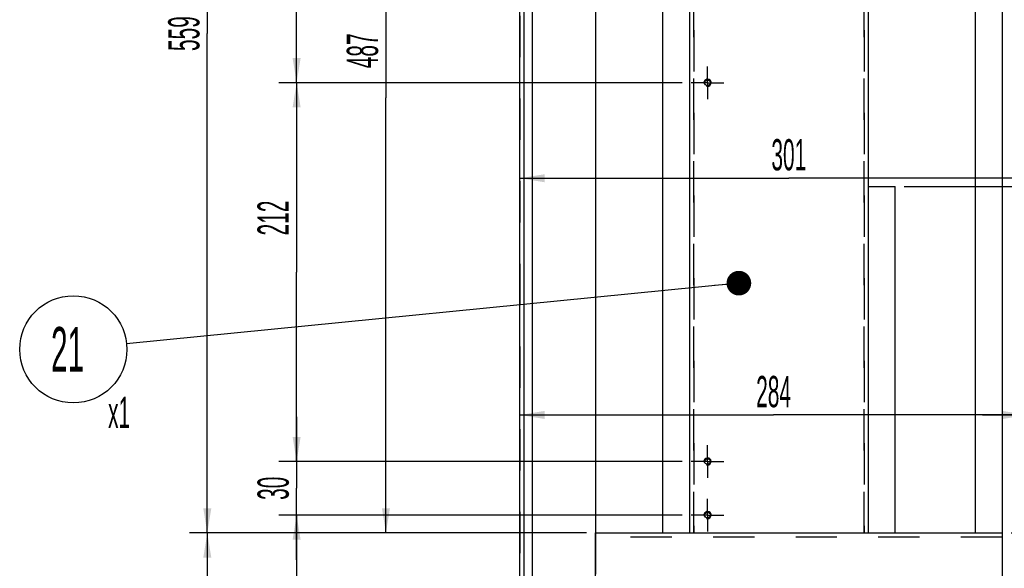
# Model space of a CAD drawing. Header units: millimetres. Extents: x 0 to 839, y -1724 to 593.
# Tile 5 of 17: x 312 to 422, y 216 to 278. Entities that reach past the tile are written whole.
import ezdxf

# ---------------------------------------------------------------- set-up
doc = ezdxf.new("R2010")
doc.units = ezdxf.units.MM
doc.header["$LTSCALE"] = 46.255
doc.linetypes.add('CENTER', pattern=[0.6, 0.375, -0.075, 0.075, -0.075])
doc.linetypes.add('HIDDEN', pattern=[0.2, 0.1, -0.1])
doc.layers.get('0').update_dxf_attribs({"linetype": 'CONTINUOUS'})
for name, color, linetype in [('ALL_ROUND', 7, 'CONTINUOUS'), ('DEFAULT_1', 7, 'CENTER'), ('DEFAULT_2', 8, 'HIDDEN')]:
    doc.layers.add(name, color=color, linetype=linetype)
doc.styles.get("Standard").update_dxf_attribs({"font": 'txt', "width": 0.5})
doc.dimstyles.new('DIMSTYLE_6', dxfattribs={"dimtxt": 3.5, "dimasz": 2.76, "dimexe": 2, "dimexo": 1, "dimgap": 0.875, "dimtad": 1, "dimdec": 3, "dimlfac": 5, "dimdsep": 46, "dimtxsty": 'Standard', "dimblk": '_FILLED', "dimblk1": '_FILLED', "dimblk2": '_FILLED', "dimcen": 0.09, "dimadec": 3, "dimazin": 2, "dimtp": 0.8, "dimtm": 0.8, "dimtfac": 1, "dimtdec": 3, "dimtofl": 0, "dimtmove": 0, "dimatfit": 3, "dimldrblk": '_FILLED', "dimfxl": 0, "dimtolj": 1, "dimarcsym": 0})
doc.dimstyles.new('DIMSTYLE_7', dxfattribs={"dimtxt": 3.5, "dimasz": 2.76, "dimexe": 2, "dimexo": 1, "dimgap": 0.875, "dimtad": 1, "dimdec": 3, "dimlfac": 5, "dimdsep": 46, "dimtxsty": 'Standard', "dimblk": '_FILLED', "dimblk1": '_FILLED', "dimblk2": '_FILLED', "dimcen": 0.09, "dimadec": 3, "dimazin": 2, "dimtp": 0.5, "dimtm": 0.5, "dimtfac": 1, "dimtdec": 3, "dimtofl": 0, "dimtmove": 0, "dimatfit": 3, "dimldrblk": '_FILLED', "dimfxl": 0, "dimtolj": 1, "dimarcsym": 0})
doc.dimstyles.new('DIMSTYLE_8', dxfattribs={"dimtxt": 3.5, "dimasz": 2.76, "dimexe": 2, "dimexo": 1, "dimgap": 0.875, "dimtad": 1, "dimdec": 3, "dimlfac": 5, "dimdsep": 46, "dimtxsty": 'Standard', "dimblk": '_FILLED', "dimblk1": '_FILLED', "dimblk2": '_FILLED', "dimcen": 0.09, "dimadec": 3, "dimazin": 2, "dimtp": 0.3, "dimtm": 0.3, "dimtfac": 1, "dimtdec": 3, "dimtofl": 0, "dimtmove": 0, "dimatfit": 3, "dimldrblk": '_FILLED', "dimfxl": 0, "dimtolj": 1, "dimarcsym": 0})
doc.dimstyles.new('DIMSTYLE_9', dxfattribs={"dimtxt": 3.5, "dimasz": 2.76, "dimexe": 2, "dimexo": 1, "dimgap": 0.875, "dimtad": 1, "dimdec": 3, "dimlfac": 5, "dimdsep": 46, "dimtxsty": 'Standard', "dimblk": '_FILLED', "dimblk1": '_FILLED', "dimblk2": '_FILLED', "dimcen": 0.09, "dimadec": 3, "dimazin": 2, "dimtp": 0.2, "dimtm": 0.2, "dimtfac": 1, "dimtdec": 3, "dimtofl": 0, "dimtmove": 0, "dimatfit": 3, "dimldrblk": '_FILLED', "dimfxl": 0, "dimtolj": 1, "dimarcsym": 0})
doc.dimstyles.get("Standard").update_dxf_attribs({"dimtxt": 3.5, "dimasz": 2.76, "dimexe": 2, "dimexo": 1, "dimtad": 1, "dimdec": 3, "dimdsep": 46, "dimtxsty": 'Standard', "dimblk": '_FILLED', "dimblk1": '_FILLED', "dimblk2": '_FILLED', "dimcen": 0.09, "dimadec": 3, "dimazin": 2, "dimtol": 1, "dimtp": 0.001, "dimtm": 0.001, "dimtfac": 1, "dimtdec": 3, "dimtofl": 0, "dimtmove": 0, "dimatfit": 3, "dimldrblk": '_FILLED', "dimfxl": 0, "dimtolj": 1, "dimarcsym": 0})

# ---------------------------------------------------------------- blocks, each defined once
blk = doc.blocks.new('_FILLED')
at = {"color": 0, "linetype": 'ByBlock'}
blk.add_solid([(0, 0), (-1, 0.163), (-1, -0.163)], dxfattribs=at)
blk = doc.blocks.new('*D20')
at = {"color": 2, "linetype": 'Continuous'}
for p, q in [((424.56, 243.48), (424.56, 231.62)), ((367.76, 233.62), (396.16, 233.62)), ((424.56, 233.62), (396.16, 233.62))]:
    blk.add_line(p, q, dxfattribs=at)
at = {"color": 2, "linetype": 'Continuous', "xscale": 2.76, "yscale": 2.76, "zscale": 2.76, "rotation": 180}
blk.add_blockref('_FILLED', (367.76, 233.62), dxfattribs=at)
at = {"color": 2, "linetype": 'Continuous', "xscale": 2.76, "yscale": 2.76, "zscale": 2.76}
blk.add_blockref('_FILLED', (424.56, 233.62), dxfattribs=at)
at = {"color": 2, "linetype": 'Continuous', "insert": (396.16, 237.99), "char_height": 3.5, "width": 5.25, "attachment_point": 2, "line_spacing_factor": 0.9}
blk.add_mtext('284', dxfattribs=at)
blk = doc.blocks.new('*D21')
at = {"color": 2, "linetype": 'Continuous'}
for p, q in [((424.56, 243.48), (424.56, 231.62)), ((424.56, 233.62), (419.56, 233.62)), ((419.56, 233.62), (427.16, 233.62)), ((436.44, 233.62), (427.16, 233.62)), ((429.76, 233.62), (436.44, 233.62))]:
    blk.add_line(p, q, dxfattribs=at)
at = {"color": 2, "linetype": 'Continuous', "xscale": 2.76, "yscale": 2.76, "zscale": 2.76}
blk.add_blockref('_FILLED', (424.56, 233.62), dxfattribs=at)
at = {"color": 2, "linetype": 'Continuous', "xscale": 2.76, "yscale": 2.76, "zscale": 2.76, "rotation": 180}
blk.add_blockref('_FILLED', (429.76, 233.62), dxfattribs=at)
at = {"color": 2, "linetype": 'Continuous', "insert": (432.94, 237.99), "char_height": 3.5, "width": 3.5, "attachment_point": 1, "line_spacing_factor": 0.9}
blk.add_mtext('26', dxfattribs=at)
blk = doc.blocks.new('*D22')
at = {"color": 2, "linetype": 'Continuous'}
for p, q in [((427.96, 255.32), (427.96, 262.12)), ((367.76, 260.12), (397.86, 260.12)), ((427.96, 260.12), (397.86, 260.12))]:
    blk.add_line(p, q, dxfattribs=at)
at = {"color": 2, "linetype": 'Continuous', "xscale": 2.76, "yscale": 2.76, "zscale": 2.76, "rotation": 180}
blk.add_blockref('_FILLED', (367.76, 260.12), dxfattribs=at)
at = {"color": 2, "linetype": 'Continuous', "xscale": 2.76, "yscale": 2.76, "zscale": 2.76}
blk.add_blockref('_FILLED', (427.96, 260.12), dxfattribs=at)
at = {"color": 2, "linetype": 'Continuous', "insert": (397.86, 264.5), "char_height": 3.5, "width": 5.25, "attachment_point": 2, "line_spacing_factor": 0.9}
blk.add_mtext('301', dxfattribs=at)
blk = doc.blocks.new('*D29')
at = {"color": 2, "linetype": 'Continuous'}
for p, q in [((410.76, 259.19), (449.76, 259.19)), ((447.76, 259.19), (447.76, 239.8)), ((447.76, 220.41), (447.76, 239.8)), ((422.76, 220.41), (449.76, 220.41))]:
    blk.add_line(p, q, dxfattribs=at)
at = {"color": 2, "linetype": 'Continuous', "xscale": 2.76, "yscale": 2.76, "zscale": 2.76}
for p, rotation in [((447.76, 259.19), 90), ((447.76, 220.41), 270)]:
    blk.add_blockref('_FILLED', p, dxfattribs=dict(at, rotation=rotation))
at = {"color": 2, "linetype": 'Continuous', "insert": (443.38, 239.8), "char_height": 3.5, "width": 8.75, "attachment_point": 2, "rotation": 90, "line_spacing_factor": 0.9}
blk.add_mtext('193.9', dxfattribs=at)
blk = doc.blocks.new('*D30')
at = {"color": 2, "linetype": 'Continuous'}
for p, q in [((410.76, 279.19), (449.76, 279.19)), ((447.76, 279.19), (447.76, 269.19)), ((447.76, 259.19), (447.76, 269.19)), ((410.76, 259.19), (449.76, 259.19))]:
    blk.add_line(p, q, dxfattribs=at)
at = {"color": 2, "linetype": 'Continuous', "xscale": 2.76, "yscale": 2.76, "zscale": 2.76}
for p, rotation in [((447.76, 279.19), 90), ((447.76, 259.19), 270)]:
    blk.add_blockref('_FILLED', p, dxfattribs=dict(at, rotation=rotation))
at = {"color": 2, "linetype": 'Continuous', "insert": (443.38, 269.19), "char_height": 3.5, "width": 5.25, "attachment_point": 2, "rotation": 90, "line_spacing_factor": 0.9}
blk.add_mtext('100', dxfattribs=at)
blk = doc.blocks.new('*D103')
at = {"color": 2, "linetype": 'Continuous'}
for p, q in [((375.22, 332.21), (330.76, 332.21)), ((332.76, 332.21), (332.76, 276.31)), ((332.76, 220.41), (332.76, 276.31)), ((375.22, 220.41), (330.76, 220.41))]:
    blk.add_line(p, q, dxfattribs=at)
at = {"color": 2, "linetype": 'Continuous', "xscale": 2.76, "yscale": 2.76, "zscale": 2.76}
for p, rotation in [((332.76, 332.21), 90), ((332.76, 220.41), 270)]:
    blk.add_blockref('_FILLED', p, dxfattribs=dict(at, rotation=rotation))
at = {"color": 2, "linetype": 'Continuous', "insert": (328.38, 276.31), "char_height": 3.5, "width": 5.25, "attachment_point": 2, "rotation": 90, "line_spacing_factor": 0.9}
blk.add_mtext('559', dxfattribs=at)
blk = doc.blocks.new('*D104')
at = {"color": 2, "linetype": 'Continuous'}
for p, q in [((375.22, 220.41), (330.76, 220.41)), ((332.76, 220.41), (332.76, 212.41)), ((332.76, 204.41), (332.76, 212.41)), ((375.22, 204.41), (330.76, 204.41))]:
    blk.add_line(p, q, dxfattribs=at)
at = {"color": 2, "linetype": 'Continuous', "xscale": 2.76, "yscale": 2.76, "zscale": 2.76}
for p, rotation in [((332.76, 220.41), 90), ((332.76, 204.41), 270)]:
    blk.add_blockref('_FILLED', p, dxfattribs=dict(at, rotation=rotation))
at = {"color": 2, "linetype": 'Continuous', "insert": (328.38, 212.41), "char_height": 3.5, "width": 3.5, "attachment_point": 2, "rotation": 90, "line_spacing_factor": 0.9}
blk.add_mtext('80', dxfattribs=at)
blk = doc.blocks.new('*D110')
at = {"color": 2, "linetype": 'Continuous'}
for p, q in [((401.93, 317.81), (350.76, 317.81)), ((352.76, 317.81), (352.76, 269.11)), ((352.76, 220.41), (352.76, 269.11)), ((375.22, 220.41), (350.76, 220.41))]:
    blk.add_line(p, q, dxfattribs=at)
at = {"color": 2, "linetype": 'Continuous', "xscale": 2.76, "yscale": 2.76, "zscale": 2.76}
for p, rotation in [((352.76, 317.81), 90), ((352.76, 220.41), 270)]:
    blk.add_blockref('_FILLED', p, dxfattribs=dict(at, rotation=rotation))
at = {"color": 2, "linetype": 'Continuous', "insert": (348.38, 274.38), "char_height": 3.5, "width": 5.25, "attachment_point": 2, "rotation": 90, "line_spacing_factor": 0.9}
blk.add_mtext('487', dxfattribs=at)
blk = doc.blocks.new('*D161')
at = {"color": 2, "linetype": 'Continuous'}
for p, q in [((385.93, 222.41), (340.76, 222.41)), ((342.76, 222.41), (342.76, 201.21)), ((342.76, 180.01), (342.76, 201.21)), ((385.93, 180.01), (340.76, 180.01))]:
    blk.add_line(p, q, dxfattribs=at)
at = {"color": 2, "linetype": 'Continuous', "xscale": 2.76, "yscale": 2.76, "zscale": 2.76}
for p, rotation in [((342.76, 222.41), 90), ((342.76, 180.01), 270)]:
    blk.add_blockref('_FILLED', p, dxfattribs=dict(at, rotation=rotation))
at = {"color": 2, "linetype": 'Continuous', "insert": (338.38, 199.47), "char_height": 3.5, "width": 5.25, "attachment_point": 2, "rotation": 90, "line_spacing_factor": 0.9}
blk.add_mtext('212', dxfattribs=at)
blk = doc.blocks.new('*D162')
at = {"color": 2, "linetype": 'Continuous'}
for p, q in [((342.76, 228.41), (342.76, 233.41)), ((342.76, 233.41), (342.76, 225.41)), ((385.93, 228.41), (340.76, 228.41)), ((342.76, 217.41), (342.76, 225.41)), ((385.93, 222.41), (340.76, 222.41)), ((342.76, 222.41), (342.76, 217.41))]:
    blk.add_line(p, q, dxfattribs=at)
at = {"color": 2, "linetype": 'Continuous', "xscale": 2.76, "yscale": 2.76, "zscale": 2.76}
for p, rotation in [((342.76, 228.41), 270), ((342.76, 222.41), 90)]:
    blk.add_blockref('_FILLED', p, dxfattribs=dict(at, rotation=rotation))
at = {"color": 2, "linetype": 'Continuous', "insert": (338.38, 225.41), "char_height": 3.5, "width": 3.5, "attachment_point": 2, "rotation": 90, "line_spacing_factor": 0.9}
blk.add_mtext('30', dxfattribs=at)
blk = doc.blocks.new('*D163')
at = {"color": 2, "linetype": 'Continuous'}
for p, q in [((385.93, 270.81), (340.76, 270.81)), ((342.76, 270.81), (342.76, 249.61)), ((342.76, 228.41), (342.76, 249.61)), ((385.93, 228.41), (340.76, 228.41))]:
    blk.add_line(p, q, dxfattribs=at)
at = {"color": 2, "linetype": 'Continuous', "xscale": 2.76, "yscale": 2.76, "zscale": 2.76}
for p, rotation in [((342.76, 270.81), 90), ((342.76, 228.41), 270)]:
    blk.add_blockref('_FILLED', p, dxfattribs=dict(at, rotation=rotation))
at = {"color": 2, "linetype": 'Continuous', "insert": (338.38, 255.67), "char_height": 3.5, "width": 5.25, "attachment_point": 2, "rotation": 90, "line_spacing_factor": 0.9}
blk.add_mtext('212', dxfattribs=at)
blk = doc.blocks.new('*D164')
at = {"color": 2, "linetype": 'Continuous'}
for p, q in [((385.93, 313.21), (340.76, 313.21)), ((342.76, 313.21), (342.76, 292.01)), ((342.76, 270.81), (342.76, 292.01)), ((385.93, 270.81), (340.76, 270.81))]:
    blk.add_line(p, q, dxfattribs=at)
at = {"color": 2, "linetype": 'Continuous', "xscale": 2.76, "yscale": 2.76, "zscale": 2.76}
for p, rotation in [((342.76, 313.21), 90), ((342.76, 270.81), 270)]:
    blk.add_blockref('_FILLED', p, dxfattribs=dict(at, rotation=rotation))
at = {"color": 2, "linetype": 'Continuous', "insert": (338.38, 292.01), "char_height": 3.5, "width": 5.25, "attachment_point": 2, "rotation": 90, "line_spacing_factor": 0.9}
blk.add_mtext('212', dxfattribs=at)
blk = doc.blocks.new('BOM BALLOON 18_BL13', base_point=(318.45, 239.57))
at = {"color": 2, "linetype": 'Continuous'}
blk.add_circle((317.76, 240.97), 6, dxfattribs=at)
at = {"color": 2, "linetype": 'Continuous', "width": 0.5}
for s, height, p in [('21', 5, (315.26, 238.47)), ('x1', 3.5, (321.65, 232.16))]:
    blk.add_text(s, height=height, dxfattribs=at).set_placement(p)

msp = doc.modelspace()

# ---------------------------------------------------------------- linework, layer by layer
at = {"color": 7, "linetype": 'Continuous'}
for p, q in [((367.75712, 69.40595), (367.75712, 481.80595)), ((368.21712, 69.40595), (368.21712, 481.34595)), ((369.11712, 480.44595), (369.11712, 78.00595)), ((376.21712, 332.20595), (376.21712, 220.40595)), ((383.75712, 220.40595), (383.75712, 332.20595)), ((418.75712, 220.40595), (418.75712, 332.20595)), ((406.75712, 259.18595), (409.75712, 259.18595)), ((409.75712, 220.40595), (409.75712, 259.18595))]:
    msp.add_line(p, q, dxfattribs=at)
for centre in [(388.75712, 270.80595), (388.75712, 228.40595), (388.75712, 222.40595)]:
    msp.add_circle(centre, 0.33, dxfattribs=at)
at = {"color": 2, "linetype": 'Continuous'}
for centre in [(388.75712, 270.80595), (388.75712, 228.40595), (388.75712, 222.40595)]:
    msp.add_arc(centre, 0.4, 255, 195, dxfattribs=at)
at = {"layer": 'ALL_ROUND', "color": 8, "linetype": 'HIDDEN'}
for p, q in [((367.75712, 481.80595), (367.75712, 69.40595)), ((387.21712, 332.20595), (387.21712, 220.40595)), ((406.29712, 332.20595), (406.29712, 220.40595))]:
    msp.add_line(p, q, dxfattribs=at)
at = {"layer": 'ALL_ROUND', "color": 7, "linetype": 'Continuous'}
for p, q in [((421.75712, 480.44595), (421.75712, 74.60595)), ((386.75712, 332.20595), (386.75712, 220.40595)), ((406.75712, 332.20595), (406.75712, 220.40595)), ((376.21712, 220.40595), (421.75712, 220.40595)), ((376.21712, 204.40595), (376.21712, 220.40595))]:
    msp.add_line(p, q, dxfattribs=at)
at = {"layer": 'DEFAULT_1', "color": 7, "linetype": 'CENTER'}
for p, q in [((388.75712, 270.80595), (388.75712, 272.63595)), ((388.75712, 270.80595), (386.92712, 270.80595)), ((388.75712, 270.80595), (388.75712, 268.97595)), ((388.75712, 270.80595), (390.58712, 270.80595)), ((388.75712, 228.40595), (388.75712, 230.23595)), ((388.75712, 228.40595), (386.92712, 228.40595)), ((388.75712, 228.40595), (390.58712, 228.40595)), ((388.75712, 228.40595), (388.75712, 226.57595)), ((388.75712, 222.40595), (388.75712, 224.23595)), ((388.75712, 222.40595), (386.92712, 222.40595)), ((388.75712, 222.40595), (390.58712, 222.40595)), ((388.75712, 222.40595), (388.75712, 220.57595))]:
    msp.add_line(p, q, dxfattribs=at)
at = {"layer": 'DEFAULT_2', "color": 8, "linetype": 'HIDDEN'}
for p, q in [((387.21712, 220.40595), (387.21712, 332.20595)), ((406.29712, 220.40595), (406.29712, 332.20595)), ((376.21712, 220.40595), (376.21712, 204.40595)), ((421.75712, 219.94595), (376.21712, 219.94595)), ((383.75712, 220.40595), (386.75712, 220.40595)), ((406.75712, 220.40595), (409.75712, 220.40595)), ((418.75712, 220.40595), (421.75712, 220.40595))]:
    msp.add_line(p, q, dxfattribs=at)

# ---------------------------------------------------------------- block references
at = {"color": 2, "linetype": 'Continuous'}
msp.add_blockref('BOM BALLOON 18_BL13', (318.45394, 239.56562), dxfattribs=at)

# ---------------------------------------------------------------- dimensions: what is measured, and where the dimension line sits
for base, p1, p2, angle, dimstyle, picture, middle in [((332.75712, 220.40595), (376.21712, 332.20595), (376.21712, 220.40595), 270, 'DIMSTYLE_6', '*D103', (332.75712, 276.30595)), ((352.75712, 220.40595), (402.92712, 317.80595), (376.21712, 220.40595), 270, 'DIMSTYLE_6', '*D110', (352.75712, 274.38121)), ((342.75712, 313.20595), (386.92712, 270.80595), (386.92712, 313.20595), 90, 'DIMSTYLE_7', '*D164', (342.75712, 292.00595)), ((447.75712, 279.18595), (409.75712, 259.18595), (409.75712, 279.18595), 90, 'DIMSTYLE_8', '*D30', (447.75712, 269.40468)), ((342.75712, 270.80595), (386.92712, 228.40595), (386.92712, 270.80595), 90, 'DIMSTYLE_7', '*D163', (342.75712, 255.67434)), ((447.75712, 259.18595), (421.75712, 220.40595), (409.75712, 259.18595), 90, 'DIMSTYLE_7', '*D29', (447.75712, 240.01469)), ((342.75712, 228.40595), (386.92712, 222.40595), (386.92712, 228.40595), 90, 'DIMSTYLE_9', '*D162', (342.75712, 225.40594)), ((342.75712, 222.40595), (386.92712, 180.00595), (386.92712, 222.40595), 90, 'DIMSTYLE_7', '*D161', (342.75712, 199.46963)), ((332.75712, 204.40595), (376.21712, 220.40595), (376.21712, 204.40595), 270, 'DIMSTYLE_8', '*D104', (332.75712, 212.35126))]:
    dim = msp.add_linear_dim(base=base, p1=p1, p2=p2, angle=angle, dimstyle=dimstyle, dxfattribs=at)
    dim.commit()
    dim.dimension.update_dxf_attribs({"geometry": picture, "text_midpoint": middle, "dimtype": 160})
for base, p1, p2, dimstyle, picture, middle in [((427.95712, 260.12321), (367.75712, 69.40595), (427.95712, 254.31595), 'DIMSTYLE_7', '*D22', (397.63837, 260.12321)), ((424.55712, 233.61754), (367.75712, 69.40595), (424.55712, 244.47595), 'DIMSTYLE_7', '*D20', (396.2118, 233.61754)), ((429.75712, 233.61754), (424.55712, 244.47595), (429.75712, 69.40595), 'DIMSTYLE_9', '*D21', (434.69247, 233.61754))]:
    dim = msp.add_linear_dim(base=base, p1=p1, p2=p2, dimstyle=dimstyle, dxfattribs=at)
    dim.commit()
    dim.dimension.update_dxf_attribs({"geometry": picture, "text_midpoint": middle, "dimtype": 160})

# ---------------------------------------------------------------- leaders
msp.add_leader([(392.27256, 248.37517), (323.72774, 241.5669)], dimstyle='Standard', override={"dimtad": 0, "dimldrblk": 'DOT'}, dxfattribs=at)

doc.saveas('drawing.dxf')
